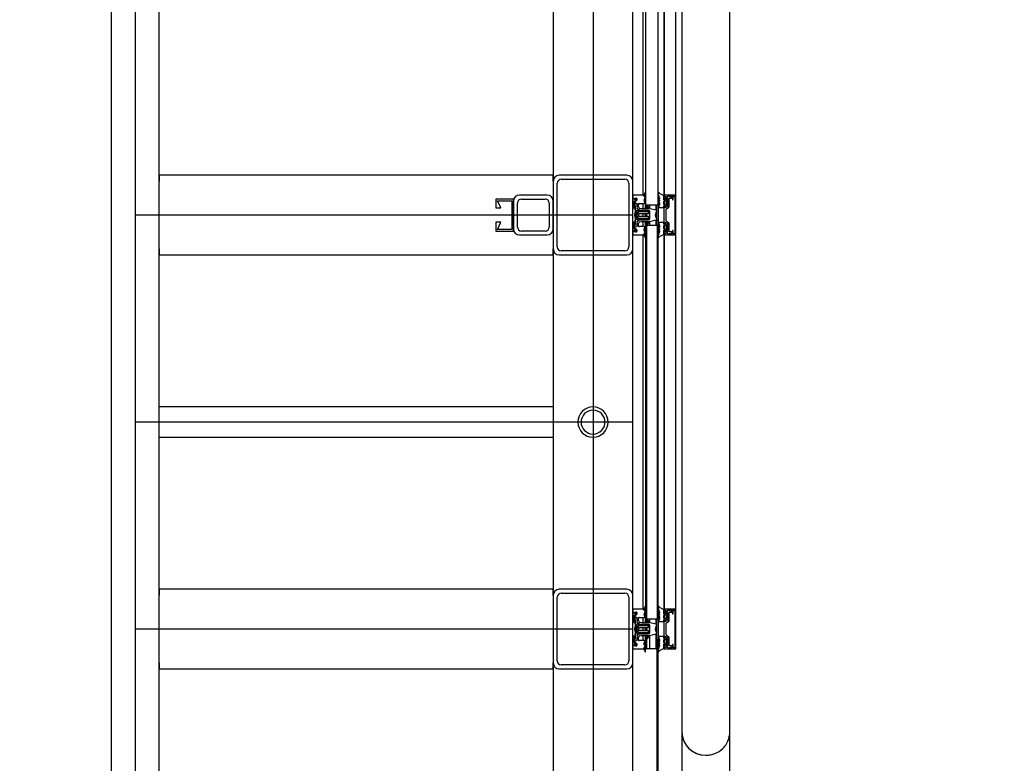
# Model space of a CAD drawing. Extents: x -805 to 3526, y -961 to 1039.
# Tile 218 of 256: x 985.404 to 986.641, y 37.611 to 38.545. Entities that reach past the tile are written whole.
import ezdxf

# ---------------------------------------------------------------- set-up
doc = ezdxf.new("R2010")
doc.units = 0
doc.layers.get('0').update_dxf_attribs({"color": 251})
doc.layers.add('TTK-P-Aufzug vorne', color=251, linetype='Continuous', lineweight=25)
doc.layers.add('TTK-P-Treppe unten', color=12, linetype='Continuous', lineweight=25)
doc.layers.add('TTK-P-Bahnsteig', color=12, linetype='Continuous')
doc.styles.add('AKG DIN 6776', font='AKG_DIN67.TTF')
doc.dimstyles.new('TTK$6', dxfattribs={"dimtxt": 2.5, "dimasz": 2.5, "dimexe": 3.5, "dimexo": 0.1, "dimgap": 1, "dimtad": 1, "dimzin": 0, "dimtxsty": 'AKG DIN 6776', "dimblk": 'OBLIQUE', "dimcen": -0.09, "dimdle": 3, "dimse1": 1, "dimse2": 1, "dimclrd": 256, "dimclre": 256, "dimclrt": 256, "dimadec": 3, "dimazin": 0, "dimtfac": 1, "dimtofl": 0, "dimtmove": 0, "dimatfit": 3, "dimldrblk": 'OBLIQUE', "dimfxl": 7, "dimfxlon": 1, "dimtolj": 1, "dimtzin": 0, "dimlwd": -1, "dimlwe": -1, "dimarcsym": 0})

# ---------------------------------------------------------------- blocks, each defined once
blk = doc.blocks.new('*D546')
at = {"layer": 'DEFPOINTS', "color": 0}
for p in [(1248.9571, 37.4519), (1249.0816, 37.3335), (0, 0)]:
    blk.add_point(p, dxfattribs=at)
at = {"layer": 'TTK-P-Treppe unten', "insert": (1249.4133, 37.6958), "char_height": 0.25, "attachment_point": 5, "style": 'AKG DIN 6776'}
blk.add_mtext('\\A1;37,33', dxfattribs=at)
blk = doc.blocks.new('_OBLIQUE')
at = {"color": 0, "linetype": 'ByBlock'}
blk.add_line((-0.5, -0.5), (0.5, 0.5), dxfattribs=at)
blk = doc.blocks.new('*D545')
at = {"layer": 'DEFPOINTS', "color": 0}
for p in [(1259.6018, 37.4765), (1259.6991, 37.3874), (0.198, 0.0396)]:
    blk.add_point(p, dxfattribs=at)
at = {"layer": 'TTK-P-Treppe unten', "insert": (1259.1455, 37.7204), "char_height": 0.25, "attachment_point": 5, "style": 'AKG DIN 6776'}
blk.add_mtext('\\A1;37,35', dxfattribs=at)
blk = doc.blocks.new('*D540')
at = {"layer": 'DEFPOINTS', "color": 0}
for p in [(1239.4124, 37.4656), (1239.2481, 37.3256), (-4.9372, 1.7943)]:
    blk.add_point(p, dxfattribs=at)
at = {"layer": 'TTK-P-Treppe unten', "insert": (1238.8681, 37.7095), "char_height": 0.25, "attachment_point": 5, "style": 'AKG DIN 6776', "bg_fill": 3, "box_fill_scale": 1.1, "bg_fill_color": 256, "bg_fill_true_color": 13158600, "bg_fill_transparency": 0}
blk.add_mtext('\\A1;37,329', dxfattribs=at)

msp = doc.modelspace()

# ---------------------------------------------------------------- linework, layer by layer
at = {"layer": 'TTK-P-Aufzug vorne', "color": 251, "ltscale": 20}
for p, q in [((986.1902, 39.7868), (986.1902, 38.3128)), ((986.2062, 38.3128), (986.2062, 39.7868)), ((986.187, 38.3248), (986.187, 39.7748)), ((986.2132, 39.7749), (986.2132, 38.3249)), ((986.2132, 39.7749), (986.2132, 38.3249)), ((986.2138, 38.3248), (986.2138, 39.7748)), ((986.2282, 38.3243), (986.2282, 39.7755)), ((986.0742, 39.7573), (986.0742, 38.3423)), ((986.1742, 38.3423), (986.1742, 39.7573)), ((986.0742, 38.3498), (985.5792, 38.3498)), ((985.5792, 38.3498), (985.5792, 38.3423)), ((986.0742, 38.3423), (986.0742, 38.3498)), ((986.1667, 38.3498), (986.0817, 38.3498)), ((986.0842, 38.3448), (986.1642, 38.3448)), ((985.5792, 38.2573), (985.5792, 38.3423)), ((986.0742, 38.3423), (986.0742, 38.2573)), ((986.0792, 38.2598), (986.0792, 38.3398)), ((986.1692, 38.3398), (986.1692, 38.2598)), ((986.1742, 38.2573), (986.1742, 38.3423)), ((986.0242, 38.3198), (986.0022, 38.3198)), ((986.0022, 38.3198), (986.0022, 38.3088)), ((986.0242, 38.2798), (986.0242, 38.3198)), ((986.0667, 38.3248), (986.0317, 38.3248)), ((986.0342, 38.3198), (986.0642, 38.3198)), ((986.1871, 38.3248), (986.1742, 38.3248)), ((986.1742, 38.3248), (986.1742, 38.3206)), ((986.1759, 38.3203), (986.1742, 38.3203)), ((986.1742, 38.3203), (986.1742, 38.3173)), ((986.1768, 38.3194), (986.1759, 38.3203)), ((986.1781, 38.3194), (986.1768, 38.3194)), ((986.1775, 38.321), (986.1784, 38.3211)), ((986.179, 38.3199), (986.1781, 38.3205)), ((986.1781, 38.3205), (986.1781, 38.3194)), ((986.1791, 38.3186), (986.179, 38.3199)), ((986.1794, 38.3201), (986.1794, 38.3187)), ((986.1882, 38.3231), (986.19, 38.3259)), ((986.1899, 38.3227), (986.1882, 38.3231)), ((986.189, 38.3196), (986.1892, 38.3168)), ((986.1893, 38.3277), (986.1891, 38.3265)), ((986.1891, 38.3217), (986.1899, 38.3219)), ((986.19, 38.3259), (986.1902, 38.3284)), ((986.1902, 38.3163), (986.1901, 38.3202)), ((986.2062, 38.328), (986.2062, 38.3248)), ((986.2062, 38.3248), (986.2072, 38.3239)), ((986.2071, 38.3231), (986.2063, 38.3228)), ((986.2063, 38.3228), (986.2076, 38.3216)), ((986.2063, 38.3212), (986.2077, 38.3182)), ((986.2076, 38.3201), (986.2068, 38.3215)), ((986.2076, 38.3216), (986.2076, 38.3201)), ((986.2132, 38.319), (986.2132, 38.3249)), ((986.2164, 38.322), (986.2132, 38.3233)), ((986.2132, 38.3233), (986.2132, 38.3191)), ((986.2132, 38.3191), (986.2144, 38.3186)), ((986.2135, 38.3239), (986.2166, 38.3226)), ((986.2277, 38.3248), (986.2137, 38.3248)), ((986.2152, 38.3193), (986.2137, 38.3185)), ((986.2138, 38.3231), (986.2138, 38.3237)), ((986.2144, 38.3186), (986.2144, 38.3214)), ((986.2144, 38.3214), (986.2159, 38.3208)), ((986.2173, 38.318), (986.2152, 38.3193)), ((986.2178, 38.323), (986.218, 38.3238)), ((986.218, 38.3238), (986.2239, 38.3235)), ((986.2234, 38.322), (986.2185, 38.3233)), ((986.22, 38.3111), (986.22, 38.3209)), ((986.22, 38.3209), (986.2233, 38.3209)), ((986.2239, 38.3235), (986.2239, 38.3195)), ((986.2249, 38.3196), (986.2249, 38.323)), ((986.2254, 38.3235), (986.2264, 38.3235)), ((986.2269, 38.323), (986.2269, 38.2766)), ((986.2282, 38.2755), (986.2282, 38.3243)), ((986.0022, 38.3088), (986.0084, 38.3088)), ((986.0084, 38.3088), (986.0042, 38.3178)), ((986.0042, 38.3178), (986.0222, 38.3178)), ((986.0222, 38.3178), (986.0222, 38.2818)), ((986.0242, 38.3173), (986.0242, 38.2823)), ((986.0292, 38.2848), (986.0292, 38.3148)), ((986.0692, 38.3148), (986.0692, 38.2848)), ((986.0742, 38.2823), (986.0742, 38.3173)), ((986.1742, 38.3173), (986.1752, 38.3173)), ((986.1752, 38.3141), (986.1742, 38.3124)), ((986.1742, 38.3124), (986.1742, 38.3074)), ((986.1742, 38.3074), (986.175, 38.3083)), ((986.1752, 38.3173), (986.1752, 38.3141)), ((986.1754, 38.3115), (986.1766, 38.3136)), ((986.1765, 38.313), (986.1754, 38.311)), ((986.1754, 38.3104), (986.1754, 38.3115)), ((986.1754, 38.311), (986.1764, 38.3112)), ((986.1763, 38.3097), (986.1754, 38.3104)), ((986.1764, 38.3112), (986.1773, 38.3041)), ((986.1766, 38.3136), (986.1775, 38.3139)), ((986.1767, 38.3149), (986.1767, 38.3183)), ((986.1767, 38.3183), (986.1781, 38.3174)), ((986.1775, 38.3139), (986.1767, 38.3149)), ((986.1771, 38.3175), (986.1768, 38.3148)), ((986.1768, 38.3148), (986.1792, 38.3146)), ((986.1786, 38.3175), (986.1771, 38.3175)), ((986.1783, 38.3042), (986.1772, 38.3131)), ((986.1781, 38.3174), (986.1791, 38.3186)), ((986.1794, 38.3187), (986.1786, 38.3175)), ((986.1792, 38.3146), (986.1792, 38.3104)), ((986.1812, 38.3104), (986.1812, 38.3133)), ((986.1822, 38.3143), (986.1846, 38.3143)), ((986.1853, 38.3078), (986.183, 38.3082)), ((986.1846, 38.3143), (986.1857, 38.3143)), ((986.1943, 38.3078), (986.1853, 38.3078)), ((986.1857, 38.3143), (986.1884, 38.3143)), ((986.187, 38.3078), (986.187, 38.3143)), ((986.1887, 38.3165), (986.1887, 38.3179)), ((986.1902, 38.3078), (986.1902, 38.3128)), ((986.1902, 38.3128), (986.2062, 38.3128)), ((986.1913, 38.3128), (986.1913, 38.3078)), ((986.1914, 38.3115), (986.1943, 38.3078)), ((986.1952, 38.3086), (986.192, 38.3121)), ((986.1954, 38.3082), (986.1954, 38.3128)), ((986.2035, 38.3059), (986.1955, 38.3078)), ((986.2036, 38.3059), (986.2036, 38.3128)), ((986.2043, 38.2868), (986.2043, 38.3128)), ((986.2062, 38.3128), (986.2062, 38.2868)), ((986.2077, 38.3166), (986.2063, 38.3135)), ((986.2077, 38.3182), (986.2064, 38.3174)), ((986.2064, 38.3174), (986.2077, 38.3166)), ((986.2076, 38.313), (986.2064, 38.3125)), ((986.2064, 38.3125), (986.2076, 38.3112)), ((986.2076, 38.3112), (986.2065, 38.3102)), ((986.2065, 38.3102), (986.2074, 38.3095)), ((986.2068, 38.3132), (986.2076, 38.3147)), ((986.2074, 38.3095), (986.2132, 38.3095)), ((986.2076, 38.3147), (986.2076, 38.313)), ((986.2132, 38.3135), (986.2132, 38.317)), ((986.2144, 38.3118), (986.2132, 38.3111)), ((986.2132, 38.3095), (986.2132, 38.3115)), ((986.2132, 38.3111), (986.2132, 38.2886)), ((986.2137, 38.3175), (986.2157, 38.3175)), ((986.2137, 38.312), (986.2152, 38.3113)), ((986.2138, 38.313), (986.2138, 38.3175)), ((986.2157, 38.313), (986.2138, 38.313)), ((986.2138, 38.3114), (986.2138, 38.312)), ((986.2144, 38.3089), (986.2144, 38.3118)), ((986.218, 38.3105), (986.2144, 38.3089)), ((986.2152, 38.3113), (986.2173, 38.3125)), ((986.2162, 38.317), (986.2162, 38.3136)), ((986.2162, 38.2924), (986.2162, 38.3074)), ((986.2168, 38.3082), (986.2192, 38.3094)), ((986.2177, 38.3134), (986.2177, 38.3172)), ((986.2185, 38.3186), (986.2185, 38.3114)), ((986.1742, 38.2998), (985.5492, 38.2998)), ((986.1771, 38.3026), (986.1763, 38.3004)), ((986.1763, 38.2992), (986.1771, 38.297)), ((986.1773, 38.2955), (986.1764, 38.2885)), ((986.1768, 38.2998), (986.1779, 38.3019)), ((986.1779, 38.2977), (986.1768, 38.2998)), ((986.1772, 38.2865), (986.1783, 38.2954)), ((986.1794, 38.3046), (986.1775, 38.301)), ((986.1775, 38.2986), (986.1794, 38.295)), ((986.1788, 38.3003), (986.1809, 38.3042)), ((986.1809, 38.2954), (986.1788, 38.2993)), ((986.1811, 38.3036), (986.1792, 38.2998)), ((986.1792, 38.2998), (986.1811, 38.296)), ((986.1809, 38.3042), (986.1931, 38.3042)), ((986.1932, 38.2954), (986.1809, 38.2954)), ((986.1932, 38.3057), (986.1812, 38.3057)), ((986.1814, 38.3004), (986.1823, 38.3016)), ((986.1823, 38.2979), (986.1814, 38.2992)), ((986.1929, 38.304), (986.1819, 38.304)), ((986.1819, 38.2955), (986.1929, 38.2956)), ((986.1823, 38.3016), (986.1937, 38.3016)), ((986.1937, 38.2979), (986.1823, 38.2979)), ((986.1827, 38.3062), (986.1851, 38.3058)), ((986.1851, 38.3058), (986.1942, 38.3058)), ((986.187, 38.2979), (986.187, 38.3016)), ((986.1902, 38.2979), (986.1902, 38.3016)), ((986.1913, 38.3016), (986.1913, 38.2979)), ((986.1937, 38.3037), (986.1937, 38.3024)), ((986.1937, 38.3016), (986.1937, 38.3032)), ((986.1937, 38.3024), (986.1952, 38.3024)), ((986.1937, 38.2964), (986.1937, 38.2979)), ((986.1952, 38.2972), (986.1937, 38.2972)), ((986.1937, 38.2972), (986.1937, 38.2959)), ((986.1952, 38.3048), (986.1952, 38.2949)), ((986.1952, 38.3024), (986.1952, 38.3037)), ((986.1952, 38.2959), (986.1952, 38.2972)), ((986.2026, 38.3003), (986.2041, 38.3041)), ((986.2041, 38.2956), (986.2026, 38.2994)), ((986.2036, 38.297), (986.2036, 38.3026)), ((986.0084, 38.2908), (986.0022, 38.2908)), ((986.0022, 38.2908), (986.0022, 38.2798)), ((986.0042, 38.2818), (986.0084, 38.2908)), ((986.175, 38.2914), (986.1742, 38.2923)), ((986.1742, 38.2923), (986.1742, 38.2873)), ((986.1742, 38.2873), (986.1752, 38.2856)), ((986.1752, 38.2824), (986.1742, 38.2824)), ((986.1742, 38.2824), (986.1742, 38.2794)), ((986.1752, 38.2856), (986.1752, 38.2824)), ((986.1754, 38.2893), (986.1763, 38.29)), ((986.1754, 38.2882), (986.1754, 38.2893)), ((986.1764, 38.2885), (986.1754, 38.2886)), ((986.1754, 38.2886), (986.1765, 38.2866)), ((986.1766, 38.2861), (986.1754, 38.2882)), ((986.1775, 38.2858), (986.1766, 38.2861)), ((986.1767, 38.2848), (986.1775, 38.2858)), ((986.1767, 38.2814), (986.1767, 38.2848)), ((986.1781, 38.2823), (986.1767, 38.2814)), ((986.1792, 38.2851), (986.1768, 38.2848)), ((986.1768, 38.2848), (986.1771, 38.2823)), ((986.1771, 38.2823), (986.1786, 38.2823)), ((986.1791, 38.2811), (986.1781, 38.2823)), ((986.1786, 38.2823), (986.1794, 38.2811)), ((986.1792, 38.2893), (986.1792, 38.2851)), ((986.1812, 38.2939), (986.1932, 38.2939)), ((986.1812, 38.2863), (986.1812, 38.2892)), ((986.1858, 38.2853), (986.1822, 38.2853)), ((986.1851, 38.2938), (986.1827, 38.2934)), ((986.1831, 38.2915), (986.1852, 38.2918)), ((986.1942, 38.2938), (986.1851, 38.2938)), ((986.1852, 38.2918), (986.1943, 38.2918)), ((986.1884, 38.2853), (986.1858, 38.2853)), ((986.187, 38.2853), (986.187, 38.2918)), ((986.1885, 38.2818), (986.1885, 38.2831)), ((986.1892, 38.2829), (986.189, 38.2802)), ((986.1901, 38.2795), (986.1902, 38.2834)), ((986.1902, 38.2868), (986.1902, 38.2918)), ((986.1912, 38.2868), (986.1902, 38.2868)), ((986.2052, 38.2868), (986.1912, 38.2868)), ((986.1913, 38.2918), (986.1913, 38.2868)), ((986.1943, 38.2918), (986.1914, 38.2882)), ((986.192, 38.2876), (986.1952, 38.2911)), ((986.1953, 38.2918), (986.2036, 38.2938)), ((986.1954, 38.2868), (986.1954, 38.2919)), ((986.2036, 38.2868), (986.2036, 38.2938)), ((986.2062, 38.2868), (986.2052, 38.2868)), ((986.2063, 38.2863), (986.2077, 38.2832)), ((986.2076, 38.2886), (986.2064, 38.2873)), ((986.2064, 38.2873), (986.2076, 38.2868)), ((986.2077, 38.2832), (986.2064, 38.2824)), ((986.2064, 38.2824), (986.2077, 38.2816)), ((986.2074, 38.2903), (986.2065, 38.2896)), ((986.2065, 38.2896), (986.2076, 38.2886)), ((986.2076, 38.2851), (986.2068, 38.2866)), ((986.2132, 38.2903), (986.2074, 38.2903)), ((986.2076, 38.2868), (986.2076, 38.2851)), ((986.2132, 38.2883), (986.2132, 38.2903)), ((986.2132, 38.2886), (986.2144, 38.2879)), ((986.2132, 38.2828), (986.2132, 38.2863)), ((986.2152, 38.2885), (986.2137, 38.2878)), ((986.2157, 38.2823), (986.2137, 38.2823)), ((986.2138, 38.2878), (986.2138, 38.2882)), ((986.2138, 38.2823), (986.2138, 38.2868)), ((986.2138, 38.2868), (986.2157, 38.2868)), ((986.2144, 38.2879), (986.2144, 38.2907)), ((986.2144, 38.2907), (986.2181, 38.2891)), ((986.2173, 38.2873), (986.2152, 38.2885)), ((986.2162, 38.2863), (986.2162, 38.2828)), ((986.2192, 38.2902), (986.2168, 38.2915)), ((986.2177, 38.2826), (986.2177, 38.2864)), ((986.2185, 38.2883), (986.2185, 38.2812)), ((986.22, 38.2789), (986.22, 38.2886)), ((986.0022, 38.2798), (986.0242, 38.2798)), ((986.0222, 38.2818), (986.0042, 38.2818)), ((986.0317, 38.2748), (986.0667, 38.2748)), ((986.0642, 38.2798), (986.0342, 38.2798)), ((986.1742, 38.2794), (986.1759, 38.2794)), ((986.1742, 38.2791), (986.1742, 38.2748)), ((986.1742, 38.2748), (986.187, 38.2748)), ((986.1759, 38.2794), (986.1768, 38.2803)), ((986.1768, 38.2803), (986.1781, 38.2803)), ((986.1784, 38.2786), (986.1775, 38.2788)), ((986.1781, 38.2803), (986.1781, 38.2792)), ((986.1781, 38.2792), (986.179, 38.2798)), ((986.179, 38.2798), (986.1791, 38.2811)), ((986.1794, 38.2811), (986.1794, 38.2797)), ((986.1882, 38.2765), (986.1899, 38.277)), ((986.1901, 38.2738), (986.1882, 38.2765)), ((986.1899, 38.2778), (986.1891, 38.278)), ((986.1891, 38.2732), (986.1893, 38.272)), ((986.1902, 38.2713), (986.1901, 38.2738)), ((986.2072, 38.2759), (986.2062, 38.275)), ((986.2062, 38.275), (986.2062, 38.2718)), ((986.2077, 38.2816), (986.2063, 38.2786)), ((986.2076, 38.2782), (986.2063, 38.277)), ((986.2063, 38.277), (986.2071, 38.2767)), ((986.2068, 38.2783), (986.2076, 38.2797)), ((986.2076, 38.2797), (986.2076, 38.2782)), ((986.2144, 38.2811), (986.2132, 38.2806)), ((986.2132, 38.2749), (986.2132, 38.2808)), ((986.2132, 38.2806), (986.2132, 38.2763)), ((986.2132, 38.2763), (986.2165, 38.2777)), ((986.2166, 38.2771), (986.2135, 38.2758)), ((986.2137, 38.2813), (986.2152, 38.2805)), ((986.2138, 38.2808), (986.2138, 38.2813)), ((986.2138, 38.2759), (986.2138, 38.2766)), ((986.2138, 38.2748), (986.2277, 38.2748)), ((986.2144, 38.2783), (986.2144, 38.2811)), ((986.2159, 38.2789), (986.2144, 38.2783)), ((986.2152, 38.2805), (986.2173, 38.2818)), ((986.2181, 38.2758), (986.2178, 38.2768)), ((986.2239, 38.2761), (986.2181, 38.2758)), ((986.2185, 38.2763), (986.2234, 38.2776)), ((986.2234, 38.2789), (986.22, 38.2789)), ((986.2239, 38.2801), (986.2239, 38.2761)), ((986.2249, 38.2766), (986.2249, 38.2801)), ((986.2264, 38.2761), (986.2254, 38.2761)), ((985.5792, 38.2573), (985.5792, 38.2498)), ((986.0742, 38.2498), (986.0742, 38.2573)), ((985.5792, 38.2498), (986.0742, 38.2498)), ((986.0817, 38.2498), (986.1667, 38.2498)), ((986.1642, 38.2548), (986.0842, 38.2548)), ((986.0742, 38.0588), (985.5792, 38.0588)), ((986.1742, 38.0398), (985.5492, 38.0398)), ((985.5792, 38.0208), (986.0742, 38.0208))]:
    msp.add_line(p, q, dxfattribs=at)
for centre, radius, start, end in [((986.0817, 38.3423), 0.0075, 90, 180), ((986.0842, 38.3398), 0.005, 90, 180), ((986.1642, 38.3398), 0.005, 0, 90), ((986.1667, 38.3423), 0.0075, 0, 90), ((986.0317, 38.3173), 0.0075, 90, 180), ((986.0342, 38.3148), 0.005, 90, 180), ((986.0642, 38.3148), 0.005, 0, 90), ((986.0667, 38.3173), 0.0075, 0, 90), ((986.1687, 38.2807), 0.0403, 79.2482, 82.0935), ((986.1778, 38.3188), 0.00219, 98.8834, 137.7794), ((986.1784, 38.3201), 0.001, 358.3002, 89.9828), ((986.1871, 38.3268), 0.002, 270, 349.9512), ((986.1888, 38.3193), 0.0004, 67.6294, 204.2668), ((986.1857, 38.3179), 0.003, 0.0172, 24.2668), ((986.1893, 38.3213), 0.0004, 115.1736, 244.0068), ((986.1878, 38.3183), 0.003, 39.7572, 64.0068), ((986.1901, 38.3276), 0.0008, 78.8456, 169.9512), ((986.1898, 38.3223), 0.0004, 285.2146, 75.0172), ((986.2065, 38.3281), 0.000307, 13.2042, 195.2638), ((986.2066, 38.3214), 0.0003, 31.0251, 206.0251), ((986.215, 38.3364), 0.0116, 225.1233, 261.3459), ((986.2069, 38.3236), 0.0005, 295.0172, 48.7935), ((986.2137, 38.3243), 0.0005, 90, 246.8916), ((986.217, 38.3233), 0.0028, 246.7332, 264.0381), ((986.217, 38.3233), 0.0015, 246.7677, 0.0172), ((986.217, 38.3235), 0.001, 246.8916, 330.0678), ((986.2165, 38.3186), 0.002, 0, 84.0381), ((986.2233, 38.3215), 0.00055, 270, 81.9149), ((986.2244, 38.3195), 0.0005, 180, 270.0172), ((986.2244, 38.3195), 0.0005, 270.0172, 3.7164), ((986.2254, 38.323), 0.0005, 90.0172, 180), ((986.2264, 38.323), 0.0005, 0.0167, 90), ((986.2277, 38.3243), 0.0005, 0, 97.4368), ((986.1794, 38.3054), 0.00529, 126.6336, 147.0347), ((986.1769, 38.3128), 0.000423, 44.2199, 150.2838), ((986.1834, 38.3104), 0.0042, 180.0172, 260.5572), ((986.1822, 38.3133), 0.001, 90, 182.4165), ((986.1834, 38.3104), 0.0022, 180, 260.5572), ((986.1884, 38.3154), 0.00103, 270, 10.8051), ((986.1897, 38.3165), 0.001, 180, 255.0172), ((986.19, 38.317), 0.0008, 198.0823, 287.2156), ((986.1917, 38.3118), 0.0004, 42.964, 222.964), ((986.1944, 38.3078), 0.00107, 358.3894, 42.964), ((986.2066, 38.3134), 0.0003, 154.0093, 329.0093), ((986.2137, 38.319), 0.0005, 180, 271.4047), ((986.2137, 38.317), 0.0005, 90, 183.7164), ((986.2137, 38.3135), 0.0005, 180, 272.8091), ((986.2137, 38.3115), 0.0005, 90, 182.5386), ((986.2157, 38.317), 0.0005, 0, 92.8091), ((986.2157, 38.3135), 0.0005, 270, 3.7164), ((986.2172, 38.3073), 0.001, 118.1499, 174.581), ((986.2167, 38.3172), 0.001, 0.0172, 59.0491), ((986.2167, 38.3134), 0.001, 300.9845, 0), ((986.2175, 38.3114), 0.001, 298.2786, 3.7632), ((986.218, 38.3111), 0.002, 305.0172, 0), ((986.1777, 38.2998), 0.0016, 157.8452, 202.1892), ((986.1744, 38.3037), 0.003, 337.8452, 7.2519), ((986.1744, 38.2959), 0.003, 352.7825, 22.1892), ((986.1797, 38.2998), 0.0025, 152.4329, 207.6015), ((986.1744, 38.3037), 0.004, 332.8973, 7.2519), ((986.1744, 38.2959), 0.004, 352.7825, 27.1372), ((986.1797, 38.2998), 0.001, 152.4329, 207.6015), ((986.1812, 38.3037), 0.002, 90.0172, 152.4329), ((986.1812, 38.2959), 0.002, 207.6015, 270), ((986.1819, 38.3032), 0.0008, 90.0172, 152.4329), ((986.1819, 38.2963), 0.0008, 207.6015, 270), ((986.1822, 38.2998), 0.001, 143.6536, 216.3809), ((986.1929, 38.3032), 0.0008, 0.0172, 90), ((986.1929, 38.2964), 0.000801, 270.0172, 0), ((986.1932, 38.3037), 0.0005, 0, 96.892), ((986.1932, 38.3037), 0.002, 0.0172, 90), ((986.1932, 38.2959), 0.002, 270.0172, 0), ((986.1932, 38.2959), 0.0005, 270, 2.2648), ((986.1942, 38.3048), 0.001, 0, 90.011), ((986.1942, 38.2948), 0.001, 270, 4.4423), ((986.2035, 38.2998), 0.001, 151.7422, 208.2923), ((986.203, 38.3047), 0.0013, 331.7422, 64.5172), ((986.203, 38.295), 0.0013, 295.5172, 28.2923), ((986.0317, 38.2823), 0.0075, 180, 270), ((986.0342, 38.2848), 0.005, 180, 270), ((986.0642, 38.2848), 0.005, 270, 0), ((986.0667, 38.2823), 0.0075, 270, 0), ((986.1794, 38.2943), 0.00529, 212.9653, 233.3664), ((986.1769, 38.2868), 0.000423, 209.7506, 315.8145), ((986.1834, 38.2893), 0.0042, 99.3813, 180), ((986.1834, 38.2893), 0.0022, 99.4772, 181.6293), ((986.1822, 38.2863), 0.001, 180, 270), ((986.1884, 38.2843), 0.00098, 350.6452, 90), ((986.1896, 38.2831), 0.00108, 102.8928, 180.5128), ((986.19, 38.2826), 0.0008, 72.8188, 161.9521), ((986.1917, 38.2879), 0.0004, 137.0704, 317.0704), ((986.1948, 38.2915), 0.000615, 317.0704, 31.8858), ((986.2066, 38.2864), 0.0003, 30.9907, 205.9907), ((986.2137, 38.2883), 0.0005, 177.4614, 270), ((986.2137, 38.2863), 0.0005, 87.1909, 180), ((986.2137, 38.2828), 0.0005, 176.2836, 270), ((986.2157, 38.2863), 0.0005, 356.2836, 90), ((986.2157, 38.2828), 0.0005, 267.1909, 0), ((986.2172, 38.2924), 0.001, 180, 241.8845), ((986.2167, 38.2864), 0.001, 0, 59.0155), ((986.2167, 38.2826), 0.001, 300.9509, 359.9828), ((986.2175, 38.2883), 0.001, 0, 59.0172), ((986.218, 38.2886), 0.002, 0.0172, 55.0172), ((986.1686, 38.319), 0.0403, 277.9429, 280.7862), ((986.1778, 38.2812), 0.00248, 228.0644, 261.1166), ((986.1784, 38.2796), 0.001, 270.0172, 1.6998), ((986.1871, 38.2728), 0.002, 10.0832, 93.5651), ((986.1886, 38.2804), 0.0004, 155.7676, 326.5252), ((986.1855, 38.2818), 0.003, 335.7676, 0), ((986.1893, 38.2783), 0.0004, 116.0276, 247.7544), ((986.1878, 38.2814), 0.003, 296.0276, 320.2772), ((986.1901, 38.2721), 0.0008, 190.0832, 281.1889), ((986.1898, 38.2774), 0.0004, 285.0172, 72.2013), ((986.2065, 38.2717), 0.000307, 164.7362, 346.7958), ((986.2066, 38.2784), 0.0003, 153.9749, 328.9749), ((986.215, 38.2634), 0.0116, 98.6541, 134.8767), ((986.2069, 38.2762), 0.0005, 311.2065, 64.9828), ((986.2137, 38.2808), 0.0005, 88.5953, 180), ((986.2137, 38.2753), 0.000496, 113.2178, 277.5274), ((986.217, 38.2763), 0.0028, 95.9964, 113.2668), ((986.217, 38.2763), 0.0015, 0.0172, 113.2668), ((986.217, 38.2762), 0.001, 37.494, 113.1428), ((986.2165, 38.2811), 0.002, 275.9964, 2.6607), ((986.2232, 38.2783), 0.000676, 285.0172, 74.9828), ((986.2244, 38.2801), 0.0005, 90.0158, 183.7296), ((986.2244, 38.2801), 0.0005, 0, 90.0158), ((986.2254, 38.2766), 0.0005, 180.0172, 270), ((986.2264, 38.2766), 0.0005, 270.0172, 0), ((986.2277, 38.2753), 0.000504, 270, 17.2242), ((986.0817, 38.2573), 0.0075, 180, 270), ((986.0842, 38.2598), 0.005, 180, 270), ((986.1642, 38.2598), 0.005, 270, 0), ((986.1667, 38.2573), 0.0075, 270, 0), ((986.1242, 38.0398), 0.019, 0, 180), ((986.1242, 38.0398), 0.015, 0, 180), ((986.1242, 38.0398), 0.019, 180, 0), ((986.1242, 38.0398), 0.015, 180, 0)]:
    msp.add_arc(centre, radius, start, end, dxfattribs=at)

# ---------------------------------------------------------------- dimensions: what is measured, and where the dimension line sits
at = {"layer": 'TTK-P-Treppe unten', "color": 251}
for feature_location, offset, origin, picture, middle in [((1259.6991, 37.3874), (-0.0973, 0.0891), (0.198, 0.0396), '*D545', (1259.1455, 37.7204)), ((1249.0816, 37.3335), (-0.1245, 0.1184), (0, 0), '*D546', (1249.4133, 37.6958))]:
    dim = msp.add_ordinate_dim(feature_location=feature_location, offset=offset, dtype=0, origin=origin, dimstyle='TTK$6', override={"dimscale": 0}, dxfattribs=at)
    dim.commit()
    dim.dimension.update_dxf_attribs({"geometry": picture, "text_midpoint": middle})

# ---------------------------------------------------------------- next in the draw order: dimensions: what is measured, and where the dimension line sits
dim = msp.add_ordinate_dim(feature_location=(1239.2481, 37.3256), offset=(0.1119, 0.1412), dtype=0, origin=(-4.9372, 1.7943), text='37,329', dimstyle='TTK$6', override={"dimscale": 0, "dimtfill": 1}, dxfattribs=at)
dim.commit()
dim.dimension.update_dxf_attribs({"geometry": '*D540', "text_midpoint": (1238.8681, 37.7095)})

# ---------------------------------------------------------------- next in the draw order: hatches: boundary and pattern name
at = {"layer": 'TTK-P-Aufzug vorne', "ltscale": 20}
h = msp.add_hatch(dxfattribs=at)
h.set_pattern_fill('FP_23', color=251, scale=0.001, style=0, pattern_type=2)
h.set_pattern_definition([(0, (984.29421, 37.1433), (0, 0.05), []), (90, (984.29421, 37.1433), (-0.05, 3e-18), [])])
h.paths.add_polyline_path([(986.2062, 37.7668), (986.2062, 37.7928), (986.2043, 37.7928), (986.2043, 37.7668)])
h.paths.add_polyline_path([(986.2043, 38.2868), (986.2062, 38.2868), (986.2062, 38.3128), (986.2043, 38.3128), (986.2043, 38.292)])
h.paths.add_polyline_path([(986.2062, 39.7868), (986.2062, 39.8128), (986.2043, 39.8128), (986.2043, 39.7868)])
h.paths.add_polyline_path([(986.2043, 40.5568), (986.2062, 40.5568), (986.2062, 40.5828), (986.2043, 40.5828), (986.2043, 40.5603)])
h.paths.add_polyline_path([(986.2062, 41.0568), (986.2062, 41.0948), (986.2043, 41.0948), (986.2043, 41.0568)])

# ---------------------------------------------------------------- next in the draw order: linework, layer by layer
at = {"layer": 'TTK-P-Aufzug vorne', "color": 251, "ltscale": 20}
for p, q in [((986.1242, 41.1198), (986.1242, 37.5498)), ((986.2359, 40.8543), (986.2359, 37.6986)), ((986.2959, 37.6986), (986.2959, 40.8543)), ((985.5492, 39.8498), (985.5492, 37.2598)), ((985.5192, 39.4198), (985.5192, 37.2598)), ((985.5792, 37.2598), (985.5792, 39.2498)), ((986.1902, 38.2868), (986.1902, 37.7928)), ((986.1912, 38.2868), (986.1912, 37.7928)), ((986.1912, 37.7928), (986.1912, 38.2868)), ((986.2052, 37.7928), (986.2052, 38.2868)), ((986.2052, 38.2868), (986.2052, 37.7928)), ((986.2062, 37.7928), (986.2062, 38.2868)), ((986.187, 37.8049), (986.187, 38.2748)), ((986.2132, 38.2749), (986.2132, 37.8049)), ((986.2132, 38.2749), (986.2132, 37.8049)), ((986.2138, 37.8049), (986.2138, 38.2748)), ((986.2282, 37.8043), (986.2282, 38.2755)), ((986.0742, 38.2573), (986.0742, 37.8223)), ((986.1742, 37.8223), (986.1742, 38.2573)), ((986.0742, 37.8298), (985.5792, 37.8298)), ((985.5792, 37.8298), (985.5792, 37.8223)), ((986.0742, 37.8223), (986.0742, 37.8298)), ((986.1667, 37.8298), (986.0817, 37.8298)), ((986.0842, 37.8248), (986.1642, 37.8248)), ((985.5792, 37.7373), (985.5792, 37.8223)), ((986.0742, 37.8223), (986.0742, 37.7373)), ((986.0792, 37.7398), (986.0792, 37.8198)), ((986.1692, 37.8198), (986.1692, 37.7398)), ((986.1742, 37.7373), (986.1742, 37.8223)), ((986.1871, 37.8048), (986.1742, 37.8048)), ((986.1742, 37.8048), (986.1742, 37.8006)), ((986.1759, 37.8003), (986.1742, 37.8003)), ((986.1742, 37.8003), (986.1742, 37.7973)), ((986.1768, 37.7994), (986.1759, 37.8003)), ((986.1775, 37.801), (986.1784, 37.8011)), ((986.179, 37.7999), (986.1781, 37.8005)), ((986.1781, 37.8005), (986.1781, 37.7994)), ((986.1791, 37.7986), (986.179, 37.7999)), ((986.1794, 37.8001), (986.1794, 37.7987)), ((986.1882, 37.8031), (986.19, 37.8059)), ((986.1899, 37.8027), (986.1882, 37.8031)), ((986.1893, 37.8077), (986.1891, 37.8065)), ((986.1891, 37.8017), (986.1899, 37.8019)), ((986.19, 37.8059), (986.1902, 37.8084)), ((986.1902, 37.7963), (986.1901, 37.8002)), ((986.2062, 37.808), (986.2062, 37.8048)), ((986.2062, 37.8048), (986.2072, 37.8039)), ((986.2071, 37.8031), (986.2063, 37.8028)), ((986.2063, 37.8028), (986.2076, 37.8016)), ((986.2063, 37.8012), (986.2077, 37.7982)), ((986.2076, 37.8001), (986.2068, 37.8015)), ((986.2076, 37.8016), (986.2076, 37.8001)), ((986.2132, 37.799), (986.2132, 37.8049)), ((986.2164, 37.802), (986.2132, 37.8033)), ((986.2132, 37.8033), (986.2132, 37.7991)), ((986.2135, 37.8039), (986.2166, 37.8026)), ((986.2277, 37.8048), (986.2137, 37.8048)), ((986.2138, 37.8031), (986.2138, 37.8037)), ((986.2144, 37.7986), (986.2144, 37.8014)), ((986.2144, 37.8014), (986.2159, 37.8008)), ((986.2178, 37.803), (986.218, 37.8038)), ((986.218, 37.8038), (986.2239, 37.8035)), ((986.2234, 37.802), (986.2185, 37.8033)), ((986.22, 37.7911), (986.22, 37.8009)), ((986.22, 37.8009), (986.2233, 37.8009)), ((986.2239, 37.8035), (986.2239, 37.7995)), ((986.2249, 37.7996), (986.2249, 37.803)), ((986.2254, 37.8035), (986.2264, 37.8035)), ((986.2269, 37.803), (986.2269, 37.7566)), ((986.2282, 37.7555), (986.2282, 37.8043)), ((986.1742, 37.7973), (986.1752, 37.7973)), ((986.1752, 37.7941), (986.1742, 37.7924)), ((986.1742, 37.7924), (986.1742, 37.7874)), ((986.1742, 37.7874), (986.175, 37.7883)), ((986.1752, 37.7973), (986.1752, 37.7941)), ((986.1754, 37.7915), (986.1766, 37.7936)), ((986.1765, 37.793), (986.1754, 37.791)), ((986.1754, 37.7904), (986.1754, 37.7915)), ((986.1754, 37.791), (986.1764, 37.7912)), ((986.1763, 37.7897), (986.1754, 37.7904)), ((986.1764, 37.7912), (986.1773, 37.7841)), ((986.1766, 37.7936), (986.1775, 37.7939)), ((986.1767, 37.7949), (986.1767, 37.7983)), ((986.1767, 37.7983), (986.1781, 37.7974)), ((986.1775, 37.7939), (986.1767, 37.7949)), ((986.1781, 37.7994), (986.1768, 37.7994)), ((986.1771, 37.7975), (986.1768, 37.7948)), ((986.1768, 37.7948), (986.1792, 37.7946)), ((986.1786, 37.7975), (986.1771, 37.7975)), ((986.1783, 37.7842), (986.1772, 37.7931)), ((986.1781, 37.7974), (986.1791, 37.7986)), ((986.1794, 37.7987), (986.1786, 37.7975)), ((986.1792, 37.7946), (986.1792, 37.7904)), ((986.1812, 37.7904), (986.1812, 37.7933)), ((986.1822, 37.7943), (986.1846, 37.7943)), ((986.1853, 37.7878), (986.183, 37.7882)), ((986.1846, 37.7943), (986.1857, 37.7943)), ((986.1943, 37.7878), (986.1853, 37.7878)), ((986.1857, 37.7943), (986.1884, 37.7943)), ((986.187, 37.7878), (986.187, 37.7943)), ((986.1887, 37.7965), (986.1887, 37.7979)), ((986.189, 37.7996), (986.1892, 37.7968)), ((986.1902, 37.7878), (986.1902, 37.7928)), ((986.1902, 37.7928), (986.1912, 37.7928)), ((986.1912, 37.7928), (986.2052, 37.7928)), ((986.1913, 37.7928), (986.1913, 37.7878)), ((986.1914, 37.7915), (986.1943, 37.7878)), ((986.1952, 37.7886), (986.192, 37.7921)), ((986.1954, 37.7882), (986.1954, 37.7928)), ((986.2035, 37.7859), (986.1955, 37.7878)), ((986.2036, 37.7859), (986.2036, 37.7928)), ((986.2041, 37.7852), (986.2041, 37.7928)), ((986.2041, 37.7852), (986.2041, 37.7928)), ((986.2043, 37.7668), (986.2043, 37.7928)), ((986.2052, 37.7928), (986.2062, 37.7928)), ((986.2062, 37.7928), (986.2062, 37.7668)), ((986.2077, 37.7966), (986.2063, 37.7935)), ((986.2077, 37.7982), (986.2064, 37.7974)), ((986.2064, 37.7974), (986.2077, 37.7966)), ((986.2076, 37.793), (986.2064, 37.7925)), ((986.2064, 37.7925), (986.2076, 37.7912)), ((986.2076, 37.7912), (986.2065, 37.7902)), ((986.2065, 37.7902), (986.2074, 37.7895)), ((986.2068, 37.7932), (986.2076, 37.7947)), ((986.2074, 37.7895), (986.2132, 37.7895)), ((986.2076, 37.7947), (986.2076, 37.793)), ((986.2132, 37.7991), (986.2144, 37.7986)), ((986.2132, 37.7935), (986.2132, 37.797)), ((986.2144, 37.7918), (986.2132, 37.7911)), ((986.2132, 37.7895), (986.2132, 37.7915)), ((986.2132, 37.7911), (986.2132, 37.7686)), ((986.2152, 37.7993), (986.2137, 37.7985)), ((986.2137, 37.7975), (986.2157, 37.7975)), ((986.2137, 37.792), (986.2152, 37.7913)), ((986.2138, 37.793), (986.2138, 37.7975)), ((986.2157, 37.793), (986.2138, 37.793)), ((986.2138, 37.7914), (986.2138, 37.792)), ((986.2144, 37.7889), (986.2144, 37.7918)), ((986.218, 37.7905), (986.2144, 37.7889)), ((986.2173, 37.798), (986.2152, 37.7993)), ((986.2152, 37.7913), (986.2173, 37.7925)), ((986.2162, 37.797), (986.2162, 37.7936)), ((986.2168, 37.7882), (986.2192, 37.7894)), ((986.2177, 37.7934), (986.2177, 37.7972)), ((986.2185, 37.7986), (986.2185, 37.7914)), ((986.1742, 37.7798), (985.5492, 37.7798)), ((986.1771, 37.7826), (986.1763, 37.7804)), ((986.1763, 37.7792), (986.1771, 37.777)), ((986.1773, 37.7755), (986.1764, 37.7685)), ((986.1768, 37.7798), (986.1779, 37.7819)), ((986.1779, 37.7777), (986.1768, 37.7798)), ((986.1772, 37.7665), (986.1783, 37.7754)), ((986.1794, 37.7846), (986.1775, 37.781)), ((986.1775, 37.7786), (986.1794, 37.775)), ((986.1788, 37.7803), (986.1809, 37.7842)), ((986.1809, 37.7754), (986.1788, 37.7793)), ((986.1811, 37.7836), (986.1792, 37.7798)), ((986.1792, 37.7798), (986.1811, 37.776)), ((986.1809, 37.7842), (986.1931, 37.7842)), ((986.1932, 37.7754), (986.1809, 37.7754)), ((986.1932, 37.7857), (986.1812, 37.7857)), ((986.1814, 37.7804), (986.1823, 37.7816)), ((986.1823, 37.7779), (986.1814, 37.7792)), ((986.1929, 37.784), (986.1819, 37.784)), ((986.1819, 37.7755), (986.1929, 37.7756)), ((986.1823, 37.7816), (986.1937, 37.7816)), ((986.1937, 37.7779), (986.1823, 37.7779)), ((986.1827, 37.7862), (986.1851, 37.7858)), ((986.1851, 37.7858), (986.1942, 37.7858)), ((986.187, 37.7779), (986.187, 37.7816)), ((986.1902, 37.7779), (986.1902, 37.7816)), ((986.1913, 37.7816), (986.1913, 37.7779)), ((986.1937, 37.7837), (986.1937, 37.7824)), ((986.1937, 37.7816), (986.1937, 37.7832)), ((986.1937, 37.7824), (986.1952, 37.7824)), ((986.1937, 37.7764), (986.1937, 37.7779)), ((986.1952, 37.7772), (986.1937, 37.7772)), ((986.1937, 37.7772), (986.1937, 37.7759)), ((986.1952, 37.7848), (986.1952, 37.7749)), ((986.1952, 37.7824), (986.1952, 37.7837)), ((986.1952, 37.7759), (986.1952, 37.7772)), ((986.2026, 37.7803), (986.2041, 37.7841)), ((986.2041, 37.7756), (986.2026, 37.7794)), ((986.2036, 37.777), (986.2036, 37.7826)), ((986.2041, 37.7756), (986.2041, 37.7841)), ((986.2041, 37.7756), (986.2041, 37.7841)), ((986.2162, 37.7724), (986.2162, 37.7874)), ((986.175, 37.7714), (986.1742, 37.7723)), ((986.1742, 37.7723), (986.1742, 37.7673)), ((986.1742, 37.7673), (986.1752, 37.7656)), ((986.1752, 37.7656), (986.1752, 37.7624)), ((986.1754, 37.7693), (986.1763, 37.77)), ((986.1754, 37.7682), (986.1754, 37.7693)), ((986.1764, 37.7685), (986.1754, 37.7686)), ((986.1754, 37.7686), (986.1765, 37.7666)), ((986.1766, 37.7661), (986.1754, 37.7682)), ((986.1775, 37.7658), (986.1766, 37.7661)), ((986.1767, 37.7648), (986.1775, 37.7658)), ((986.1767, 37.7614), (986.1767, 37.7648)), ((986.1792, 37.7651), (986.1768, 37.7648)), ((986.1768, 37.7648), (986.1771, 37.7623)), ((986.1792, 37.7693), (986.1792, 37.7651)), ((986.1812, 37.7739), (986.1932, 37.7739)), ((986.1812, 37.7663), (986.1812, 37.7692)), ((986.1858, 37.7653), (986.1822, 37.7653)), ((986.1851, 37.7738), (986.1827, 37.7734)), ((986.1831, 37.7715), (986.1852, 37.7718)), ((986.1942, 37.7738), (986.1851, 37.7738)), ((986.1852, 37.7718), (986.1943, 37.7718)), ((986.1884, 37.7653), (986.1858, 37.7653)), ((986.187, 37.7653), (986.187, 37.7718)), ((986.1885, 37.7618), (986.1885, 37.7631)), ((986.1892, 37.7629), (986.189, 37.7602)), ((986.1901, 37.7595), (986.1902, 37.7634)), ((986.1902, 37.7548), (986.1902, 37.7718)), ((986.1913, 37.7718), (986.1913, 37.7548)), ((986.1943, 37.7718), (986.1914, 37.7682)), ((986.192, 37.7676), (986.1952, 37.7711)), ((986.1953, 37.7718), (986.2036, 37.7738)), ((986.1954, 37.7548), (986.1954, 37.7719)), ((986.2036, 37.7548), (986.2036, 37.7738)), ((986.2041, 37.7548), (986.2041, 37.7745)), ((986.2041, 37.7548), (986.2041, 37.7744)), ((986.2062, 37.7668), (986.2042, 37.7668)), ((986.2042, 37.7668), (986.2042, 37.5808)), ((986.2062, 37.5822), (986.2062, 37.7668)), ((986.2063, 37.7663), (986.2077, 37.7632)), ((986.2076, 37.7686), (986.2064, 37.7673)), ((986.2064, 37.7673), (986.2076, 37.7668)), ((986.2077, 37.7632), (986.2064, 37.7624)), ((986.2074, 37.7703), (986.2065, 37.7696)), ((986.2065, 37.7696), (986.2076, 37.7686)), ((986.2076, 37.7651), (986.2068, 37.7666)), ((986.2132, 37.7703), (986.2074, 37.7703)), ((986.2076, 37.7668), (986.2076, 37.7651)), ((986.2132, 37.7683), (986.2132, 37.7703)), ((986.2132, 37.7686), (986.2144, 37.7679)), ((986.2132, 37.7628), (986.2132, 37.7663)), ((986.2152, 37.7685), (986.2137, 37.7678)), ((986.2138, 37.7678), (986.2138, 37.7682)), ((986.2138, 37.7623), (986.2138, 37.7668)), ((986.2138, 37.7668), (986.2157, 37.7668)), ((986.2144, 37.7679), (986.2144, 37.7707)), ((986.2144, 37.7707), (986.2181, 37.7691)), ((986.2173, 37.7673), (986.2152, 37.7685)), ((986.2162, 37.7663), (986.2162, 37.7628)), ((986.2192, 37.7702), (986.2168, 37.7715)), ((986.2177, 37.7626), (986.2177, 37.7664)), ((986.2185, 37.7683), (986.2185, 37.7612)), ((986.22, 37.7589), (986.22, 37.7686)), ((986.1752, 37.7624), (986.1742, 37.7624)), ((986.1742, 37.7624), (986.1742, 37.7594)), ((986.1742, 37.7594), (986.1759, 37.7594)), ((986.1742, 37.7591), (986.1742, 37.7548)), ((986.1742, 37.7548), (986.187, 37.7548)), ((986.1759, 37.7594), (986.1768, 37.7603)), ((986.1781, 37.7623), (986.1767, 37.7614)), ((986.1768, 37.7603), (986.1781, 37.7603)), ((986.1771, 37.7623), (986.1786, 37.7623)), ((986.1784, 37.7586), (986.1775, 37.7588)), ((986.1791, 37.7611), (986.1781, 37.7623)), ((986.1781, 37.7603), (986.1781, 37.7592)), ((986.1781, 37.7592), (986.179, 37.7598)), ((986.1786, 37.7623), (986.1794, 37.7611)), ((986.179, 37.7598), (986.1791, 37.7611)), ((986.1794, 37.7611), (986.1794, 37.7597)), ((986.1882, 37.7565), (986.1899, 37.757)), ((986.1901, 37.7538), (986.1882, 37.7565)), ((986.1899, 37.7578), (986.1891, 37.758)), ((986.1891, 37.7532), (986.1893, 37.752)), ((986.1894, 37.7548), (986.1902, 37.7548)), ((986.1902, 37.7513), (986.1901, 37.7538)), ((986.1914, 37.7548), (986.1902, 37.7548)), ((986.1913, 37.7548), (986.192, 37.7548)), ((986.1952, 37.7548), (986.192, 37.7548)), ((986.1952, 37.7548), (986.1954, 37.7548)), ((986.2036, 37.7548), (986.1953, 37.7548)), ((986.2036, 37.7548), (986.2042, 37.7548)), ((986.2072, 37.7559), (986.2062, 37.755)), ((986.2062, 37.755), (986.2062, 37.7518)), ((986.2077, 37.7616), (986.2063, 37.7586)), ((986.2076, 37.7582), (986.2063, 37.757)), ((986.2063, 37.757), (986.2071, 37.7567)), ((986.2064, 37.7624), (986.2077, 37.7616)), ((986.2068, 37.7583), (986.2076, 37.7597)), ((986.2076, 37.7597), (986.2076, 37.7582)), ((986.2144, 37.7611), (986.2132, 37.7606)), ((986.2132, 37.7549), (986.2132, 37.7608)), ((986.2132, 37.7606), (986.2132, 37.7563)), ((986.2132, 37.7563), (986.2165, 37.7577)), ((986.2132, 37.7548), (986.2132, 37.7548)), ((986.2132, 37.7548), (986.2136, 37.7548)), ((986.2166, 37.7571), (986.2135, 37.7558)), ((986.2157, 37.7623), (986.2137, 37.7623)), ((986.2137, 37.7613), (986.2152, 37.7605)), ((986.2138, 37.7608), (986.2138, 37.7613)), ((986.2138, 37.7559), (986.2138, 37.7566)), ((986.2141, 37.7548), (986.2138, 37.7548)), ((986.2138, 37.7548), (986.2277, 37.7548)), ((986.2144, 37.7583), (986.2144, 37.7611)), ((986.2159, 37.7589), (986.2144, 37.7583)), ((986.2152, 37.7605), (986.2173, 37.7618)), ((986.2181, 37.7558), (986.2178, 37.7568)), ((986.2239, 37.7561), (986.2181, 37.7558)), ((986.2185, 37.7563), (986.2234, 37.7576)), ((986.2234, 37.7589), (986.22, 37.7589)), ((986.2239, 37.7601), (986.2239, 37.7561)), ((986.2249, 37.7566), (986.2249, 37.7601)), ((986.2264, 37.7561), (986.2254, 37.7561)), ((986.2279, 37.7548), (986.2282, 37.7548)), ((986.2282, 37.7548), (986.2282, 37.7555)), ((985.5792, 37.7373), (985.5792, 37.7298)), ((985.5792, 37.7298), (986.0742, 37.7298)), ((986.0742, 37.7373), (986.0742, 37.5498)), ((986.0742, 37.7298), (986.0742, 37.7373)), ((986.0817, 37.7298), (986.1667, 37.7298)), ((986.1642, 37.7348), (986.0842, 37.7348)), ((986.1742, 37.5498), (986.1742, 37.7373)), ((986.2359, 37.6503), (986.2359, 37.6011)), ((986.2959, 37.6011), (986.2959, 37.6503)), ((986.2659, 37.6213), (986.2737, 37.6223))]:
    msp.add_line(p, q, dxfattribs=at)
at = {"layer": 'TTK-P-Aufzug vorne', "color": 251, "ltscale": 20, "flags": 128}
for points in [[(986.2359, 37.6986), (986.2359, 37.6966), (986.2359, 37.6946), (986.2359, 37.6926), (986.2359, 37.6906), (986.2359, 37.6887), (986.2359, 37.6867), (986.2359, 37.6848), (986.2359, 37.6829), (986.2359, 37.681), (986.2359, 37.6791), (986.2359, 37.6773), (986.2359, 37.6755), (986.2359, 37.6737), (986.2359, 37.672), (986.2359, 37.6704), (986.2359, 37.6687), (986.2359, 37.6671), (986.2359, 37.6656), (986.2359, 37.6641), (986.2359, 37.6627), (986.2359, 37.6614), (986.2359, 37.66), (986.2359, 37.6588), (986.2359, 37.6576), (986.2359, 37.6565), (986.2359, 37.6555), (986.2359, 37.6545), (986.2359, 37.6536), (986.2359, 37.6527), (986.2359, 37.652), (986.2359, 37.6513), (986.2359, 37.6507), (986.2359, 37.6503)], [(986.2959, 37.6503), (986.2959, 37.6508), (986.2959, 37.6515), (986.2959, 37.6522), (986.2959, 37.653), (986.2959, 37.6538), (986.2959, 37.6548), (986.2959, 37.6557), (986.2959, 37.6568), (986.2959, 37.6579), (986.2959, 37.6591), (986.2959, 37.6604), (986.2959, 37.6617), (986.2959, 37.6631), (986.2959, 37.6645), (986.2959, 37.666), (986.2959, 37.6676), (986.2959, 37.6692), (986.2959, 37.6708), (986.2959, 37.6725), (986.2959, 37.6742), (986.2959, 37.676), (986.2959, 37.6778), (986.2959, 37.6796), (986.2959, 37.6815), (986.2959, 37.6834), (986.2959, 37.6853), (986.2959, 37.6872), (986.2959, 37.6892), (986.2959, 37.6912), (986.2959, 37.6931), (986.2959, 37.6951), (986.2959, 37.6971), (986.2959, 37.6986)], [(986.2359, 37.6503), (986.2366, 37.6438), (986.2368, 37.643)], [(986.2372, 37.6417), (986.2389, 37.6377), (986.2395, 37.6364)], [(986.2406, 37.6346), (986.2424, 37.6322), (986.2439, 37.6306)], [(986.2456, 37.629), (986.2472, 37.6276), (986.2496, 37.626)], [(986.2518, 37.6247), (986.2529, 37.6242), (986.2566, 37.6227)], [(986.2586, 37.6222), (986.2592, 37.622), (986.2659, 37.6213)]]:
    msp.add_lwpolyline(points, dxfattribs=at)
at = {"layer": 'TTK-P-Aufzug vorne', "color": 251, "ltscale": 20}
for centre, radius, start, end in [((986.0817, 37.8223), 0.0075, 90, 180), ((986.0842, 37.8198), 0.005, 90, 180), ((986.1642, 37.8198), 0.005, 0, 90), ((986.1667, 37.8223), 0.0075, 0, 90), ((986.1687, 37.7607), 0.0403, 79.2482, 82.0935), ((986.1778, 37.7988), 0.00219, 98.8834, 137.7794), ((986.1784, 37.8001), 0.001, 358.3002, 89.9828), ((986.1871, 37.8068), 0.002, 270, 349.9512), ((986.1893, 37.8013), 0.0004, 115.1736, 244.0068), ((986.1878, 37.7983), 0.003, 39.7572, 64.0068), ((986.1901, 37.8076), 0.0008, 78.8456, 169.9512), ((986.1898, 37.8023), 0.0004, 285.2146, 75.0172), ((986.2065, 37.8081), 0.000307, 13.2042, 195.2638), ((986.2066, 37.8014), 0.0003, 31.0251, 206.0251), ((986.215, 37.8164), 0.0116, 225.1233, 261.3459), ((986.2069, 37.8036), 0.0005, 295.0172, 48.7935), ((986.2137, 37.8043), 0.0005, 90, 246.8916), ((986.217, 37.8033), 0.0028, 246.7332, 264.0381), ((986.217, 37.8033), 0.0015, 246.7677, 0.0172), ((986.217, 37.8035), 0.001, 246.8916, 330.0678), ((986.2165, 37.7986), 0.002, 0, 84.0381), ((986.2233, 37.8015), 0.00055, 270, 81.9149), ((986.2254, 37.803), 0.0005, 90.0172, 180), ((986.2264, 37.803), 0.0005, 0.0167, 90), ((986.2277, 37.8043), 0.0005, 0, 97.4368), ((986.1794, 37.7854), 0.00529, 126.6336, 147.0347), ((986.1769, 37.7928), 0.000423, 44.2199, 150.2838), ((986.1834, 37.7904), 0.0042, 180.0172, 260.5572), ((986.1822, 37.7933), 0.001, 90, 182.4165), ((986.1834, 37.7904), 0.0022, 180, 260.5572), ((986.1888, 37.7993), 0.0004, 67.6294, 204.2668), ((986.1857, 37.7979), 0.003, 0.0172, 24.2668), ((986.1884, 37.7954), 0.00103, 270, 10.8051), ((986.1897, 37.7965), 0.001, 180, 255.0172), ((986.19, 37.797), 0.0008, 198.0823, 287.2156), ((986.1917, 37.7918), 0.0004, 42.964, 222.964), ((986.1944, 37.7878), 0.00107, 358.3894, 42.964), ((986.2066, 37.7934), 0.0003, 154.0093, 329.0093), ((986.2137, 37.799), 0.0005, 180, 271.4047), ((986.2137, 37.797), 0.0005, 90, 183.7164), ((986.2137, 37.7935), 0.0005, 180, 272.8091), ((986.2137, 37.7915), 0.0005, 90, 182.5386), ((986.2157, 37.797), 0.0005, 0, 92.8091), ((986.2157, 37.7935), 0.0005, 270, 3.7164), ((986.2172, 37.7873), 0.001, 118.1499, 174.581), ((986.2167, 37.7972), 0.001, 0.0172, 59.0491), ((986.2167, 37.7934), 0.001, 300.9845, 0), ((986.2175, 37.7914), 0.001, 298.2786, 3.7632), ((986.218, 37.7911), 0.002, 305.0172, 0), ((986.2244, 37.7995), 0.0005, 180, 270.0172), ((986.2244, 37.7995), 0.0005, 270.0172, 3.7164), ((986.1777, 37.7798), 0.0016, 157.8452, 202.1892), ((986.1744, 37.7837), 0.003, 337.8452, 7.2519), ((986.1744, 37.7759), 0.003, 352.7825, 22.1892), ((986.1797, 37.7798), 0.0025, 152.4329, 207.6015), ((986.1744, 37.7837), 0.004, 332.8973, 7.2519), ((986.1744, 37.7759), 0.004, 352.7825, 27.1372), ((986.1797, 37.7798), 0.001, 152.4329, 207.6015), ((986.1812, 37.7837), 0.002, 90.0172, 152.4329), ((986.1819, 37.7832), 0.0008, 90.0172, 152.4329), ((986.1819, 37.7763), 0.0008, 207.6015, 270), ((986.1822, 37.7798), 0.001, 143.6536, 216.3809), ((986.1929, 37.7832), 0.0008, 0.0172, 90), ((986.1929, 37.7764), 0.000801, 270.0172, 0), ((986.1932, 37.7837), 0.0005, 0, 96.892), ((986.1932, 37.7837), 0.002, 0.0172, 90), ((986.1932, 37.7759), 0.002, 270.0172, 0), ((986.1932, 37.7759), 0.0005, 270, 2.2648), ((986.1942, 37.7848), 0.001, 0, 90.011), ((986.2035, 37.7798), 0.001, 151.7422, 208.2923), ((986.203, 37.7847), 0.0013, 331.7422, 64.5172), ((986.203, 37.775), 0.0013, 295.5172, 28.2923), ((986.1794, 37.7743), 0.00529, 212.9653, 233.3664), ((986.1769, 37.7668), 0.000423, 209.7506, 315.8145), ((986.1834, 37.7693), 0.0042, 99.3813, 180), ((986.1812, 37.7759), 0.002, 207.6015, 270), ((986.1834, 37.7693), 0.0022, 99.4772, 181.6293), ((986.1822, 37.7663), 0.001, 180, 270), ((986.1884, 37.7643), 0.00098, 350.6452, 90), ((986.1896, 37.7631), 0.00108, 102.8928, 180.5128), ((986.19, 37.7626), 0.0008, 72.8188, 161.9521), ((986.1917, 37.7679), 0.0004, 137.0704, 317.0704), ((986.1942, 37.7748), 0.001, 270, 4.4423), ((986.1948, 37.7715), 0.000615, 317.0704, 31.8858), ((986.2066, 37.7664), 0.0003, 30.9907, 205.9907), ((986.2137, 37.7683), 0.0005, 177.4614, 270), ((986.2137, 37.7663), 0.0005, 87.1909, 180), ((986.2137, 37.7628), 0.0005, 176.2836, 270), ((986.2157, 37.7663), 0.0005, 356.2836, 90), ((986.2157, 37.7628), 0.0005, 267.1909, 0), ((986.2172, 37.7724), 0.001, 180, 241.8845), ((986.2167, 37.7664), 0.001, 0, 59.0155), ((986.2175, 37.7683), 0.001, 0, 59.0172), ((986.218, 37.7686), 0.002, 0.0172, 55.0172), ((986.1686, 37.799), 0.0403, 277.9429, 280.7862), ((986.1778, 37.7612), 0.00248, 228.0644, 261.1166), ((986.1784, 37.7596), 0.001, 270.0172, 1.6998), ((986.1871, 37.7528), 0.002, 10.0832, 93.5651), ((986.1886, 37.7604), 0.0004, 155.7676, 326.5252), ((986.1855, 37.7618), 0.003, 335.7676, 0), ((986.1893, 37.7583), 0.0004, 116.0276, 247.7544), ((986.1878, 37.7614), 0.003, 296.0276, 320.2772), ((986.1901, 37.7521), 0.0008, 190.0832, 281.1889), ((986.1898, 37.7574), 0.0004, 285.0172, 72.2013), ((986.2065, 37.7517), 0.000307, 164.7362, 346.7958), ((986.2066, 37.7584), 0.0003, 153.9749, 328.9749), ((986.215, 37.7434), 0.0116, 98.6541, 134.8767), ((986.2069, 37.7562), 0.0005, 311.2065, 64.9828), ((986.2137, 37.7608), 0.0005, 88.5953, 180), ((986.2137, 37.7553), 0.000496, 113.2178, 277.5274), ((986.217, 37.7563), 0.0028, 95.9964, 113.2668), ((986.217, 37.7563), 0.0015, 0.0172, 113.2668), ((986.217, 37.7562), 0.001, 37.494, 113.1428), ((986.2165, 37.7611), 0.002, 275.9964, 2.6607), ((986.2167, 37.7626), 0.001, 300.9509, 359.9828), ((986.2232, 37.7583), 0.000676, 285.0172, 74.9828), ((986.2244, 37.7601), 0.0005, 90.0158, 183.7296), ((986.2244, 37.7601), 0.0005, 0, 90.0158), ((986.2254, 37.7566), 0.0005, 180.0172, 270), ((986.2264, 37.7566), 0.0005, 270.0172, 0), ((986.2277, 37.7553), 0.000504, 270, 17.2242), ((986.0842, 37.7398), 0.005, 180, 270), ((986.1642, 37.7398), 0.005, 270, 0), ((986.0817, 37.7373), 0.0075, 180, 270), ((986.1667, 37.7373), 0.0075, 270, 0)]:
    msp.add_arc(centre, radius, start, end, dxfattribs=at)
for start_param, end_param in [(3.141593, 4.712389), (5.760035, 6.021386), (6.021619, 6.283185), (4.712389, 5.497787), (5.498427, 5.759587)]:
    msp.add_ellipse((986.2659, 37.6503), major_axis=(0.03, 0), ratio=0.965926, start_param=start_param, end_param=end_param, dxfattribs=at)
at = {"layer": 'TTK-P-Bahnsteig', "color": 251}
msp.add_circle((473.7851, 39.1322), 1000, dxfattribs=at)

doc.saveas('drawing.dxf')
